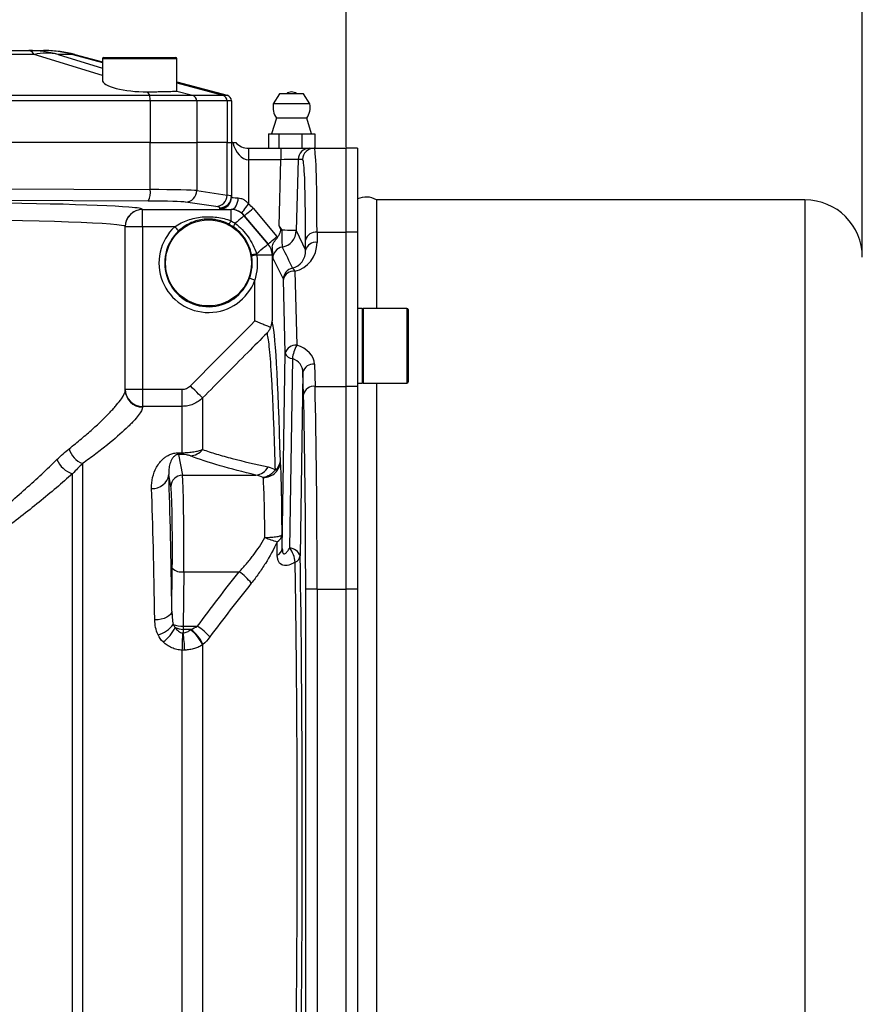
# Model space of a CAD drawing. Header units: millimetres. Extents: x 5 to 589, y 5 to 415.
# Tile 16 of 18: x 443 to 492, y 295 to 352. Entities that reach past the tile are written whole.
import ezdxf

# ---------------------------------------------------------------- set-up
doc = ezdxf.new("R2010")
doc.units = ezdxf.units.MM
doc.header["$PDSIZE"] = -1
doc.layers.add('QUOTE', color=1, linetype='Continuous')
doc.styles.add('SLDTEXTSTYLE0', font='TXT', dxfattribs={"width": 0.75})
doc.dimstyles.new('SLDDIMSTYLE0', dxfattribs={"dimtxt": 3.5, "dimasz": 3.5, "dimexe": 0, "dimexo": 0.0625, "dimgap": 0.875, "dimtad": 1, "dimdec": 1, "dimlfac": 3, "dimrnd": 1e-09, "dimzin": 12, "dimdsep": 46, "dimtxsty": 'SLDTEXTSTYLE0', "dimsah": 1, "dimcen": 0.09, "dimadec": 0, "dimazin": 3, "dimtfac": 1, "dimtdec": 3, "dimtofl": 0, "dimtmove": 0, "dimatfit": 3, "dimfxl": 1, "dimfrac": 2, "dimtolj": 1, "dimtzin": 12, "dimarcsym": 0})
doc.dimstyles.new('SLDDIMSTYLE2', dxfattribs={"dimtxt": 3.5, "dimasz": 3.5, "dimexe": 0, "dimexo": 0.0625, "dimgap": 0.875, "dimtad": 1, "dimdec": 1, "dimlfac": 3, "dimrnd": 1e-09, "dimzin": 12, "dimdsep": 46, "dimtxsty": 'SLDTEXTSTYLE0', "dimsah": 1, "dimcen": 0.09, "dimadec": 0, "dimazin": 3, "dimtfac": 1, "dimtdec": 3, "dimtmove": 0, "dimatfit": 0, "dimfxl": 1, "dimfrac": 2, "dimtolj": 1, "dimtzin": 12, "dimarcsym": 0})

# ---------------------------------------------------------------- blocks, each defined once
blk = doc.blocks.new('_D_5')
at = {"layer": 'Defpoints', "color": 0}
for p in [(492.433, 388.49), (358.433, 384.338), (358.433, 338.332)]:
    blk.add_point(p, dxfattribs=at)
at = {"layer": 'QUOTE', "color": 0, "lineweight": -2}
for p, q in [((492.433, 388.428), (492.433, 384.338)), ((358.433, 338.394), (358.433, 384.338)), ((488.933, 384.338), (361.933, 384.338))]:
    blk.add_line(p, q, dxfattribs=at)
at = {"layer": 'QUOTE', "color": 0}
for points in [[(361.933, 384.922), (361.933, 383.755), (358.433, 384.338)], [(488.933, 384.922), (488.933, 383.755), (492.433, 384.338)]]:
    blk.add_solid(points, dxfattribs=at)
at = {"layer": 'QUOTE', "color": 0, "insert": (424.917, 388.713), "char_height": 3.5, "attachment_point": 2, "style": 'SLDTEXTSTYLE0'}
blk.add_mtext('\\A1;402', dxfattribs=at)
blk = doc.blocks.new('_D_6')
at = {"layer": 'Defpoints', "color": 0}
for p in [(492.433, 388.49), (492.433, 366.338), (462.433, 344.665)]:
    blk.add_point(p, dxfattribs=at)
at = {"layer": 'QUOTE', "color": 0, "lineweight": -2}
for p, q in [((492.433, 388.428), (492.433, 366.338)), ((458.933, 366.338), (445.351, 366.338)), ((462.433, 344.727), (462.433, 366.338)), ((492.433, 366.338), (462.433, 366.338)), ((495.933, 366.338), (499.433, 366.338))]:
    blk.add_line(p, q, dxfattribs=at)
at = {"layer": 'QUOTE', "color": 0}
for points in [[(458.933, 366.922), (458.933, 365.755), (462.433, 366.338)], [(495.933, 366.922), (495.933, 365.755), (492.433, 366.338)]]:
    blk.add_solid(points, dxfattribs=at)
at = {"layer": 'QUOTE', "color": 0, "insert": (448.194, 370.713), "char_height": 3.5, "attachment_point": 2, "style": 'SLDTEXTSTYLE0'}
blk.add_mtext('\\A1;90', dxfattribs=at)

msp = doc.modelspace()

# ---------------------------------------------------------------- linework, layer by layer
at = {"color": 7}
for p, q in [((438.988, 350.338), (444, 350.338)), ((444, 350.338), (444.848, 350.338)), ((444.848, 350.338), (444.937, 350.338)), ((444.3, 350.111), (439.288, 350.111)), ((448.266, 348.88), (444.3, 350.111)), ((446.547, 350.111), (445.699, 350.111)), ((445.699, 350.111), (448.266, 349.314)), ((446.662, 350.111), (446.547, 350.111)), ((446.547, 350.111), (448.266, 349.643)), ((446.662, 350.111), (448.266, 349.681)), ((448.266, 349.872), (448.266, 348.624)), ((448.266, 349.872), (452.6, 349.872)), ((448.333, 349.938), (452.533, 349.938)), ((452.6, 347.995), (452.6, 349.872)), ((452.6, 348.52), (455.519, 347.738)), ((452.6, 348.464), (455.27, 347.738)), ((450.874, 347.943), (451.007, 347.738)), ((452.59, 347.988), (453.51, 347.738)), ((458.566, 347.832), (458.202, 347.242)), ((459.22, 347.832), (458.566, 347.832)), ((459.966, 347.832), (459.22, 347.832)), ((460.331, 347.242), (459.966, 347.832)), ((440.826, 347.738), (451.007, 347.738)), ((451.05, 347.416), (440.869, 347.416)), ((451.007, 347.738), (453.51, 347.738)), ((451.05, 347.416), (451.05, 345.005)), ((453.754, 347.416), (451.05, 347.416)), ((453.51, 347.738), (455.27, 347.738)), ((453.754, 347.416), (453.754, 345.005)), ((455.513, 347.416), (453.754, 347.416)), ((455.27, 347.738), (455.519, 347.738)), ((455.513, 347.416), (455.513, 345.005)), ((455.766, 347.416), (455.513, 347.416)), ((455.766, 347.416), (455.766, 345.005)), ((459.195, 347.242), (458.202, 347.242)), ((460.331, 347.242), (459.195, 347.242)), ((458.386, 346.415), (458.103, 345.498)), ((459.207, 346.415), (458.386, 346.415)), ((460.146, 346.415), (459.207, 346.415)), ((460.43, 345.498), (460.146, 346.415)), ((451.05, 345.005), (440.869, 345.005)), ((451.05, 342.261), (451.05, 345.005)), ((451.05, 345.005), (453.754, 345.005)), ((453.754, 345.005), (453.754, 342.204)), ((455.513, 345.005), (453.754, 345.005)), ((455.513, 341.943), (455.513, 345.005)), ((455.513, 345.005), (455.766, 345.005)), ((455.766, 345.005), (455.766, 341.87)), ((455.848, 345.005), (455.766, 345.005)), ((457.922, 345.498), (457.922, 344.665)), ((457.922, 345.498), (458.516, 345.498)), ((458.516, 345.498), (458.516, 344.665)), ((458.516, 345.498), (459.86, 345.498)), ((459.86, 345.498), (459.86, 344.665)), ((459.86, 345.498), (460.61, 345.498)), ((460.61, 345.498), (460.61, 344.665)), ((456.766, 344.665), (456.766, 343.998)), ((456.766, 344.665), (458.646, 344.665)), ((458.646, 344.665), (458.646, 343.998)), ((458.646, 344.665), (460.313, 344.665)), ((460.313, 344.665), (460.569, 344.665)), ((460.569, 344.665), (462.433, 344.665)), ((462.433, 339.783), (462.433, 344.665)), ((463.1, 344.665), (462.433, 344.665)), ((463.1, 344.665), (463.1, 339.783)), ((456.766, 343.998), (456.766, 341.423)), ((458.646, 343.998), (456.766, 343.998)), ((458.545, 340.148), (458.646, 343.998)), ((459.647, 344.016), (459.538, 339.876)), ((459.902, 344.016), (459.647, 344.016)), ((440.869, 342.308), (451.05, 342.261)), ((453.754, 342.204), (455.513, 341.943)), ((450.934, 341.594), (440.753, 341.642)), ((454.857, 341.277), (453.097, 341.538)), ((455.766, 341.87), (455.766, 341.812)), ((489.1, 341.665), (464.193, 341.665)), ((464.193, 341.665), (464.193, 335.352)), ((489.1, 341.665), (489.1, 267.665)), ((450.6, 341.11), (450.6, 341.101)), ((450.6, 341.101), (455.75, 341.101)), ((450.6, 340.102), (450.6, 341.101)), ((455.1, 341.146), (455.1, 341.204)), ((455.75, 341.101), (455.754, 341.111)), ((455.75, 340.444), (455.75, 341.101)), ((457.026, 341.174), (458.408, 339.527)), ((456.516, 340.745), (456.515, 340.744)), ((456.515, 340.744), (457.896, 339.098)), ((457.897, 339.099), (456.516, 340.745)), ((449.6, 330.618), (449.6, 340.11)), ((450.6, 340.102), (449.6, 340.102)), ((450.6, 340.102), (450.6, 330.659)), ((452.47, 340.102), (450.6, 340.102)), ((459.538, 339.876), (460.076, 338.741)), ((460.076, 338.741), (460.076, 339.329)), ((460.742, 339.783), (460.742, 339.195)), ((460.742, 339.783), (462.433, 339.783)), ((462.433, 330.829), (462.433, 339.783)), ((463.1, 339.783), (462.433, 339.783)), ((463.1, 339.783), (463.1, 330.829)), ((457.896, 339.098), (457.897, 339.099)), ((458.13, 338.456), (457.238, 338.456)), ((458.13, 338.456), (458.13, 334.627)), ((458.131, 338.456), (458.13, 338.456)), ((457.13, 334.627), (457.13, 336.997)), ((458.897, 332.748), (458.785, 337.046)), ((459.451, 337.518), (459.564, 333.22)), ((463.366, 335.352), (463.1, 335.352)), ((463.366, 335.352), (463.366, 333.185)), ((465.966, 335.352), (463.433, 335.352)), ((463.433, 335.352), (463.433, 331.721)), ((465.966, 335.352), (465.966, 331.721)), ((466.033, 335.285), (466.033, 331.766)), ((463.366, 333.185), (463.366, 331.018)), ((458.726, 321.399), (458.897, 332.748)), ((459.311, 332.443), (459.144, 321.43)), ((460.593, 332.118), (460.626, 330.829)), ((459.926, 331.647), (459.765, 320.972)), ((459.96, 330.358), (459.926, 331.647)), ((463.433, 331.721), (463.433, 331.018)), ((465.966, 331.721), (465.966, 331.018)), ((466.033, 331.766), (466.033, 331.085)), ((460.626, 330.829), (462.433, 330.829)), ((462.433, 319.044), (462.433, 330.829)), ((463.1, 330.829), (462.433, 330.829)), ((463.1, 331.018), (463.366, 331.018)), ((463.1, 330.829), (463.1, 319.044)), ((463.433, 331.018), (465.966, 331.018)), ((464.193, 331.018), (464.193, 304.665)), ((449.6, 330.659), (450.6, 330.659)), ((450.6, 330.659), (450.6, 329.666)), ((450.6, 330.659), (452.909, 330.659)), ((452.909, 329.666), (452.909, 330.659)), ((454.088, 330.153), (454.088, 327.161)), ((450.6, 329.666), (450.6, 329.627)), ((452.909, 329.666), (450.6, 329.666)), ((452.909, 326.974), (452.909, 329.666)), ((452.697, 326.974), (452.909, 326.974)), ((452.697, 326.87), (452.697, 326.974)), ((452.697, 326.87), (452.921, 325.669)), ((452.909, 326.87), (452.697, 326.87)), ((452.909, 326.87), (452.909, 326.974)), ((447.117, 326.339), (447.117, 283.658)), ((446.539, 283.703), (446.539, 325.753)), ((452.254, 325.008), (452.126, 325.698)), ((452.921, 325.669), (457.194, 325.669)), ((452.311, 317.76), (452.332, 320.261)), ((452.999, 320.058), (452.972, 316.886)), ((452.999, 320.058), (456.217, 320.058)), ((460.083, 290.286), (460.083, 319.044)), ((460.749, 319.044), (460.083, 319.044)), ((460.749, 319.044), (460.749, 290.286)), ((460.749, 319.044), (462.433, 319.044)), ((462.433, 290.286), (462.433, 319.044)), ((463.1, 319.044), (462.433, 319.044)), ((463.1, 319.044), (463.1, 290.286)), ((452.972, 316.706), (452.969, 316.505)), ((452.972, 316.886), (453.799, 316.886)), ((452.972, 316.886), (452.972, 316.706)), ((453.403, 316.706), (452.972, 316.706)), ((453.381, 316.686), (453.403, 316.706)), ((454.11, 315.825), (454.088, 315.805)), ((454.088, 315.805), (454.088, 293.525)), ((452.909, 293.83), (452.909, 315.499)), ((464.193, 304.665), (464.193, 278.312))]:
    msp.add_line(p, q, dxfattribs=at)
at = {"color": 7, "flags": 128}
for points in [[(459.647, 344.016), (459.623, 344.015), (459.563, 344.014), (459.469, 344.013), (459.345, 344.01), (459.194, 344.008), (459.023, 344.005), (458.838, 344.002), (458.646, 343.998)], [(455.754, 341.111), (455.832, 341.126), (455.907, 341.166), (455.977, 341.228), (456.038, 341.311), (456.088, 341.412), (456.126, 341.526), (456.15, 341.649), (456.159, 341.778)], [(456.36, 340.895), (456.37, 340.907), (456.394, 340.939), (456.432, 340.989), (456.483, 341.055), (456.544, 341.134), (456.613, 341.224), (456.688, 341.322), (456.766, 341.423)], [(456.516, 340.745), (456.528, 340.755), (456.558, 340.781), (456.606, 340.821), (456.67, 340.875), (456.747, 340.939), (456.834, 341.012), (456.928, 341.091), (457.026, 341.174)], [(456.515, 340.744), (456.503, 340.734), (456.473, 340.709), (456.427, 340.67), (456.364, 340.617), (456.287, 340.552), (456.197, 340.477), (456.096, 340.393), (455.988, 340.302)], [(452.47, 340.102), (452.514, 340.055), (452.556, 340.01), (452.594, 339.968), (452.629, 339.931), (452.657, 339.901), (452.678, 339.878), (452.692, 339.864), (452.697, 339.858)], [(459.538, 339.876), (459.519, 339.877), (459.47, 339.878), (459.393, 339.88), (459.29, 339.883), (459.165, 339.886), (459.021, 339.89), (458.863, 339.894), (458.695, 339.898)], [(457.897, 339.099), (457.909, 339.109), (457.94, 339.135), (457.988, 339.175), (458.052, 339.228), (458.128, 339.293), (458.216, 339.366), (458.31, 339.445), (458.408, 339.527)], [(457.224, 338.534), (457.357, 338.646), (457.483, 338.751), (457.597, 338.848), (457.698, 338.932), (457.78, 339.001), (457.841, 339.052), (457.881, 339.085), (457.896, 339.098)], [(457.13, 336.997), (457.071, 337.02), (457.013, 337.041), (456.959, 337.061), (456.912, 337.078), (456.874, 337.093), (456.844, 337.104), (456.825, 337.111), (456.818, 337.113)], [(454.088, 330.153), (454.065, 330.176), (454.019, 330.222), (453.95, 330.29), (453.862, 330.378), (453.757, 330.482), (453.639, 330.599), (453.512, 330.725), (453.381, 330.856)], [(452.311, 317.76), (452.288, 317.664), (452.229, 317.571), (452.135, 317.486), (452.011, 317.41), (451.86, 317.348), (451.689, 317.301), (451.504, 317.271), (451.312, 317.26)]]:
    msp.add_lwpolyline(points, dxfattribs=at)
at = {"color": 7}
msp.add_circle((454.433, 337.998), 2.5, dxfattribs=at)
msp.add_circle((454.433, 337.998), 2.5, dxfattribs=at)
for centre, radius, start, end in [((443.935, 349.941), 0.403, 25.005, 80.659), ((444, 343.866), 6.472, 74.7746, 89.9966), ((444.999, 346.751), 3.432, 78.234, 101.766), ((444.847, 343.866), 6.472, 74.7746, 89.9966), ((444.937, 343.672), 6.667, 75, 90), ((448.333, 349.872), 0.0667, 90, 180), ((452.533, 349.872), 0.0667, 0, 90), ((459.266, 347.432), 0.5, 53.1301, 126.8699), ((450.222, 347.469), 0.83, 356.3038, 18.8752), ((453.421, 347.417), 0.332, 359.7126, 74.4418), ((455.181, 347.417), 0.332, 359.713, 74.442), ((455.433, 347.416), 0.333, 0, 75), ((459.267, 347.046), 1.083, 169.5607, 215.6154), ((459.266, 347.046), 1.083, 324.3846, 10.4393), ((456.766, 345.665), 1, 221.2999, 270), ((460.313, 343.998), 0.667, 90.0093, 178.5101), ((460.569, 343.998), 0.667, 90.0093, 178.5101), ((449.943, 342.11), 1.117, 332.5219, 7.7694), ((453.089, 342.203), 0.665, 270.7362, 0.1212), ((454.848, 341.942), 0.665, 270.7365, 0.1209), ((455.1, 341.87), 0.667, 269.99, 359.9904), ((455.1, 341.813), 0.667, 269.9903, 359.9903), ((463.598, 340.663), 1.165, 59.2941, 115.3251), ((489.1, 338.332), 3.333, 360, 90), ((450.6, 340.11), 1, 89.9904, 179.99), ((450.6, 340.101), 1, 89.9903, 179.9901), ((455.749, 340.101), 1, 40.0194, 89.9808), ((455.401, 340.581), 0.374, 301.5845, 338.556), ((454.433, 337.998), 2.877, 133.0247, 339.6457), ((454.433, 337.998), 2.544, 133.0247, 339.6457), ((456.502, 339.897), 0.654, 141.8029, 162.4976), ((469.214, 339.671), 10.522, 178.7648, 184.0939), ((458.538, 339.904), 1.001, 280.4101, 358.3861), ((460.663, 339.184), 0.605, 82.4749, 166.0658), ((457.13, 338.456), 1, 0.0148, 39.9849), ((463.414, 338.85), 5.274, 179.268, 186.3628), ((458.84, 338.264), 0.667, 100.4146, 179.8841), ((460.663, 338.595), 0.605, 82.4751, 166.0658), ((456.906, 339.803), 1.308, 270.9624, 284.0546), ((457.88, 334.067), 4.436, 98.3212, 102.1701), ((459.452, 337.045), 0.667, 101.5289, 179.8853), ((459.172, 337.452), 0.287, 13.2809, 59.2683), ((459.379, 336.913), 0.609, 83.1854, 167.362), ((463.433, 335.285), 0.0667, 90, 180), ((465.966, 335.285), 0.0667, 360, 90), ((459.492, 332.615), 0.609, 83.1856, 167.362), ((461.411, 332.189), 2.115, 150.8359, 173.1089), ((459.326, 332.896), 0.453, 198.9826, 268.1026), ((460.52, 331.514), 0.609, 83.1854, 167.3616), ((460.554, 330.224), 0.609, 83.1856, 167.362), ((463.433, 331.085), 0.0667, 180, 270), ((465.966, 331.085), 0.0667, 270, 0), ((450.596, 330.662), 0.997, 180.1903, 270.1888), ((450.596, 330.622), 0.996, 180.2355, 270.2332), ((447.598, 327.562), 1.314, 195.9702, 248.5353), ((453.321, 327.765), 0.976, 273.5045, 321.7657), ((446.968, 327.138), 1.45, 202.6341, 252.7814), ((457.088, 326.59), 0.927, 276.5385, 331.2304), ((457.954, 326.533), 0.661, 303.7126, 356.0581), ((451.199, 325.826), 0.935, 265.515, 352.0888), ((452.92, 325.002), 0.666, 89.9751, 179.4842), ((458.192, 322.275), 0.524, 295.6718, 352.5275), ((459.534, 326.107), 4.446, 245.7949, 255.4647), ((458.229, 321.472), 0.502, 293.9754, 351.6121), ((459.122, 320.751), 0.68, 18.9824, 88.1028), ((457.92, 320.466), 1.559, 5.2682, 38.2376), ((459.294, 321.052), 0.477, 291.906, 350.3955), ((452.859, 320.793), 0.748, 225.3139, 280.8098), ((454.434, 317.467), 3.145, 37.6417, 55.4575), ((451.052, 317.999), 1.668, 285.7574, 323.0922), ((452.921, 318.221), 1.336, 246.346, 272.1893), ((450.354, 317.891), 2.4, 307.0287, 333.5811), ((452.966, 317.683), 0.977, 241.715, 270.3785), ((401.142, 317.834), 51.82, 357.4177, 358.5277), ((437.499, 314.628), 15.583, 3.2157, 6.9163), ((452.209, 315.021), 2.036, 22.6583, 54.8674), ((452.231, 315.042), 2.036, 22.6459, 54.8613), ((452.11, 314.243), 3.137, 40.1823, 57.4126)]:
    msp.add_arc(centre, radius, start, end, dxfattribs=at)
for centre, major_axis, ratio, start_param, end_param in [((450.433, 348.523), (2.166, -0.108), 0.263266, 3.154756, 4.930521), ((450.433, 348.567), (2.167, -0.573), 0.043494, 6.197989, 6.294685), ((456.766, 345.665), (0, 1.667), 0.6, 1.977953, 3.141593), ((460.149, 327.998), (0.419, 16.667), 0.025131, 5.49842, 6.283818), ((459.483, 328.016), (0.419, 16), 0.026177, 6.158828, 6.283871), ((459.483, 328.016), (0.419, 16), 0.026177, 5.498473, 6.158828), ((450.471, 342.192), (3.333, 0), 0.020949, 0.174533, 1.396263), ((450.471, 341.526), (2.667, 0), 0.026186, 0.174533, 1.396263), ((439.1, 341.87), (16.667, 0), 0.025138, 0, 0.174533), ((456.766, 341.812), (1, 0), 0.043643, 3.141593, 4.059759), ((434.6, 341.11), (16, 0), 0.026186, 0.314886, 1.372682), ((434.6, 341.11), (16, 0), 0.026186, 0, 0.314886), ((439.1, 341.204), (16, 0), 0.026186, 0, 0.174533), ((456.766, 341.146), (1.667, 0), 0.026186, 3.141593, 4.059759), ((455.75, 340.102), (0.705, 1.511), 0.999583, 5.847013, 6.063539), ((434.6, 340.11), (15, 0), 0.027932, 0, 1.351274), ((455.75, 340.102), (0.423, 0.907), 0.999027, 5.847013, 6.063539), ((457.13, 338.456), (1.567, 0.57), 0.999612, 0.315681, 0.348941), ((457.13, 338.456), (0.941, 0.342), 0.999095, 5.934244, 6.632126), ((453.036, 351.521), (-31.341, 64.074), 0.006169, 1.765723, 1.785212), ((459.074, 338.772), (-0.262, 1.07), 0.904024, 3.123716, 4.466521), ((459.074, 339.243), (-0.409, 1.719), 0.940753, 3.121877, 4.464682), ((452.37, 351.521), (-32.003, 64.087), 0.010411, 1.773929, 1.793418), ((458.072, 304.665), (0, 30.043), 0.026195, 5.525432, 6.209483), ((458.926, 332.091), (1.667, 0.009), 0.731969, 0.015115, 1.17417), ((458.926, 331.619), (0.999, 0.059), 0.88583, 6.247501, 7.406556), ((460.33, 319.044), (0, 16.667), 0.025138, 4.712389, 5.497787), ((459.664, 319.044), (0, 16), 0.026186, 4.712389, 5.497787), ((458.573, 321.377), (0, 5.333), 0.026186, 4.868564, 5.993109), ((451.718, 304.665), (0, 26.167), 0.026186, 5.236517, 5.646043), ((452.907, 321.377), (0, 4.333), 0.022157, 4.403033, 6.143559), ((457.573, 321.377), (0, 4.333), 0.032229, 4.868564, 5.993109), ((452.241, 321.377), (0, 3.667), 0.026186, 4.403033, 6.143559), ((450.719, 304.665), (0, 25.167), 0.027226, 5.236517, 5.646043), ((458.072, 304.665), (0, 30.043), 0.026195, 5.30314, 5.335901), ((459.073, 304.665), (0, 31.044), 0.026195, 4.283852, 5.26545)]:
    msp.add_ellipse(centre, major_axis=major_axis, ratio=ratio, start_param=start_param, end_param=end_param, dxfattribs=at)
for points, knots in [([(450.874, 347.943), (450.987, 347.944), (451.097, 347.945), (451.311, 347.947), (451.416, 347.949), (451.614, 347.952), (451.708, 347.953), (451.886, 347.957), (451.97, 347.959), (452.123, 347.963), (452.192, 347.965), (452.316, 347.969), (452.371, 347.972), (452.463, 347.976), (452.5, 347.979), (452.558, 347.983), (452.578, 347.986), (452.59, 347.988)], [0, 0, 0, 0, 0.125, 0.125, 0.25, 0.25, 0.375, 0.375, 0.5, 0.5, 0.625, 0.625, 0.75, 0.75, 0.875, 0.875, 1, 1, 1, 1]), ([(455.848, 345.005), (455.896, 345.005), (455.935, 345.005), (455.979, 345.005), (455.992, 345.005), (456.009, 345.005), (456.015, 345.005), (456.015, 345.005)], [0, 0, 0, 0, 0.5, 0.5, 0.75, 0.75, 1, 1, 1, 1]), ([(456.159, 341.778), (456.211, 341.776), (456.266, 341.768), (456.348, 341.743), (456.376, 341.733), (456.431, 341.708), (456.459, 341.694), (456.539, 341.646), (456.589, 341.608), (456.683, 341.522), (456.727, 341.474), (456.766, 341.423)], [0, 0, 0, 0, 0.25, 0.25, 0.375, 0.375, 0.5, 0.5, 0.75, 0.75, 1, 1, 1, 1]), ([(456.36, 340.895), (456.309, 340.934), (456.254, 340.968), (456.145, 341.024), (456.088, 341.047), (455.981, 341.081), (455.931, 341.092), (455.837, 341.106), (455.794, 341.11), (455.754, 341.111)], [0, 0, 0, 0, 0.25, 0.25, 0.5, 0.5, 0.75, 0.75, 1, 1, 1, 1]), ([(452.47, 340.102), (452.589, 340.185), (452.712, 340.257), (452.966, 340.385), (453.096, 340.44), (453.501, 340.581), (453.78, 340.641), (454.209, 340.683), (454.352, 340.689), (454.639, 340.684), (454.783, 340.673), (455.209, 340.617), (455.483, 340.548), (455.75, 340.444)], [0, 0, 0, 0, 0.125, 0.125, 0.25, 0.25, 0.5, 0.5, 0.625, 0.625, 0.75, 0.75, 1, 1, 1, 1]), ([(455.597, 340.262), (455.366, 340.383), (455.125, 340.465), (454.803, 340.522), (454.738, 340.531), (454.607, 340.543), (454.541, 340.547), (454.345, 340.551), (454.215, 340.543), (453.954, 340.506), (453.827, 340.477), (453.58, 340.402), (453.459, 340.355), (453.225, 340.243), (453.113, 340.178), (452.898, 340.032), (452.794, 339.949), (452.697, 339.858)], [0, 0, 0, 0, 0.25, 0.25, 0.3125, 0.3125, 0.375, 0.375, 0.5, 0.5, 0.625, 0.625, 0.75, 0.75, 0.875, 0.875, 1, 1, 1, 1]), ([(456.928, 338.495), (456.896, 338.657), (456.849, 338.815), (456.726, 339.117), (456.65, 339.261), (456.516, 339.466), (456.467, 339.533), (456.364, 339.661), (456.309, 339.722), (456.138, 339.896), (456.014, 340.001), (455.878, 340.094)], [0, 0, 0, 0, 0.25, 0.25, 0.5, 0.5, 0.625, 0.625, 0.75, 0.75, 1, 1, 1, 1]), ([(455.988, 340.302), (456.132, 340.188), (456.266, 340.065), (456.516, 339.801), (456.632, 339.658), (456.842, 339.36), (456.935, 339.204), (457.099, 338.879), (457.169, 338.709), (457.224, 338.534)], [0, 0, 0, 0, 0.25, 0.25, 0.5, 0.5, 0.75, 0.75, 1, 1, 1, 1]), ([(458.443, 339.484), (458.474, 339.536), (458.506, 339.588), (458.552, 339.667), (458.567, 339.693), (458.594, 339.748), (458.607, 339.775), (458.627, 339.832), (458.634, 339.862), (458.636, 339.924), (458.631, 339.954), (458.614, 340.012), (458.602, 340.04), (458.575, 340.095), (458.561, 340.122), (458.545, 340.148)], [0, 0, 0, 0, 0.25, 0.25, 0.375, 0.375, 0.5, 0.5, 0.625, 0.625, 0.75, 0.75, 0.875, 0.875, 1, 1, 1, 1]), ([(458.14, 338.917), (458.141, 338.969), (458.15, 339.016), (458.183, 339.108), (458.207, 339.154), (458.266, 339.244), (458.301, 339.29), (458.374, 339.383), (458.411, 339.431), (458.443, 339.484)], [0, 0, 0, 0, 0.25, 0.25, 0.5, 0.5, 0.75, 0.75, 1, 1, 1, 1]), ([(458.14, 338.917), (458.139, 338.837), (458.138, 338.759), (458.134, 338.606), (458.133, 338.531), (458.131, 338.456)], [0, 0, 0, 0, 0.5, 0.5, 1, 1, 1, 1]), ([(456.818, 337.113), (456.895, 337.32), (456.943, 337.531), (456.976, 337.856), (456.979, 337.966), (456.973, 338.185), (456.962, 338.294), (456.945, 338.403)], [0, 0, 0, 0, 0.5, 0.5, 0.75, 0.75, 1, 1, 1, 1]), ([(457.238, 338.456), (457.253, 338.334), (457.262, 338.211), (457.267, 337.965), (457.264, 337.842), (457.237, 337.476), (457.197, 337.235), (457.13, 336.997)], [0, 0, 0, 0, 0.25, 0.25, 0.5, 0.5, 1, 1, 1, 1]), ([(458.036, 334.253), (457.995, 334.27), (457.941, 334.292), (457.812, 334.345), (457.74, 334.375), (457.579, 334.442), (457.494, 334.477), (457.36, 334.532), (457.315, 334.551), (457.223, 334.589), (457.176, 334.608), (457.13, 334.627)], [0, 0, 0, 0, 0.25, 0.25, 0.5, 0.5, 0.75, 0.75, 0.875, 0.875, 1, 1, 1, 1]), ([(458.036, 334.253), (458.012, 334.191), (457.983, 334.132), (457.917, 334.023), (457.879, 333.971), (457.838, 333.923)], [0, 0, 0, 0, 0.5, 0.5, 1, 1, 1, 1]), ([(458.036, 334.253), (458.066, 334.314), (458.089, 334.376), (458.112, 334.469), (458.118, 334.5), (458.127, 334.563), (458.129, 334.595), (458.13, 334.627)], [0, 0, 0, 0, 0.5, 0.5, 0.75, 0.75, 1, 1, 1, 1]), ([(457.838, 333.923), (457.464, 333.548), (457.091, 333.173), (456.718, 332.798), (455.841, 331.917), (454.964, 331.035), (454.088, 330.153)], [0.00123927, 0.00123927, 0.00123927, 0.00123927, 0.006, 0.006, 0.006, 0.01719131, 0.01719131, 0.01719131, 0.01719131]), ([(458.321, 325.983), (458.304, 326.563), (458.287, 327.116), (458.252, 328.16), (458.234, 328.652), (458.196, 329.576), (458.177, 330.008), (458.147, 330.611), (458.137, 330.804), (458.117, 331.176), (458.107, 331.354), (458.055, 332.199), (458.013, 332.734), (457.927, 333.535), (457.883, 333.8), (457.838, 333.923)], [0, 0, 0, 0, 0.125, 0.125, 0.25, 0.25, 0.375, 0.375, 0.4375, 0.4375, 0.5, 0.5, 0.75, 0.75, 1, 1, 1, 1]), ([(452.909, 330.659), (452.953, 330.659), (452.997, 330.663), (453.082, 330.68), (453.124, 330.693), (453.205, 330.727), (453.243, 330.748), (453.316, 330.796), (453.35, 330.824), (453.381, 330.856)], [0, 0, 0, 0, 0.25, 0.25, 0.5, 0.5, 0.75, 0.75, 1, 1, 1, 1]), ([(446.335, 327.2), (446.586, 327.398), (446.825, 327.594), (447.277, 327.974), (447.49, 328.159), (448.086, 328.695), (448.43, 329.027), (448.787, 329.402), (448.855, 329.475), (448.981, 329.616), (449.041, 329.684), (449.205, 329.88), (449.297, 329.999), (449.521, 330.324), (449.6, 330.496), (449.6, 330.618)], [0, 0, 0, 0, 0.125, 0.125, 0.25, 0.25, 0.5, 0.5, 0.5625, 0.5625, 0.625, 0.625, 0.75, 0.75, 1, 1, 1, 1]), ([(454.088, 330.153), (454.01, 330.075), (453.924, 330.005), (453.743, 329.885), (453.648, 329.834), (453.497, 329.771), (453.445, 329.753), (453.34, 329.721), (453.287, 329.708), (453.128, 329.676), (453.019, 329.666), (452.909, 329.666)], [0, 0, 0, 0, 0.25, 0.25, 0.5, 0.5, 0.625, 0.625, 0.75, 0.75, 1, 1, 1, 1]), ([(450.6, 329.627), (450.6, 329.509), (450.516, 329.344), (450.277, 329.031), (450.179, 328.916), (450.003, 328.728), (449.94, 328.662), (449.804, 328.526), (449.732, 328.456), (449.351, 328.095), (448.984, 327.775), (448.347, 327.26), (448.121, 327.082), (447.639, 326.717), (447.384, 326.529), (447.117, 326.339)], [0, 0, 0, 0, 0.25, 0.25, 0.375, 0.375, 0.4375, 0.4375, 0.5, 0.5, 0.75, 0.75, 0.875, 0.875, 1, 1, 1, 1]), ([(451.126, 324.894), (451.118, 325.118), (451.14, 325.333), (451.237, 325.744), (451.31, 325.941), (451.468, 326.223), (451.529, 326.315), (451.67, 326.491), (451.751, 326.576), (451.894, 326.694), (451.946, 326.731), (452.059, 326.803), (452.122, 326.837), (452.261, 326.898), (452.338, 326.924), (452.465, 326.953), (452.509, 326.96), (452.602, 326.971), (452.649, 326.974), (452.697, 326.974)], [0, 0, 0, 0, 0.25, 0.25, 0.5, 0.5, 0.625, 0.625, 0.75, 0.75, 0.8125, 0.8125, 0.875, 0.875, 0.9375, 0.9375, 0.96875, 0.96875, 1, 1, 1, 1]), ([(452.697, 326.87), (452.676, 326.87), (452.656, 326.868), (452.621, 326.862), (452.606, 326.858), (452.565, 326.845), (452.544, 326.835), (452.489, 326.805), (452.461, 326.783), (452.389, 326.717), (452.354, 326.671), (452.294, 326.577), (452.269, 326.53), (452.227, 326.433), (452.209, 326.383), (452.163, 326.233), (452.143, 326.131), (452.12, 325.919), (452.118, 325.81), (452.126, 325.698)], [0, 0, 0, 0, 0.015625, 0.015625, 0.03125, 0.03125, 0.0625, 0.0625, 0.125, 0.125, 0.25, 0.25, 0.375, 0.375, 0.5, 0.5, 0.75, 0.75, 1, 1, 1, 1]), ([(452.909, 326.974), (453.029, 326.974), (453.149, 326.979), (453.376, 326.998), (453.484, 327.012), (453.685, 327.046), (453.777, 327.066), (453.944, 327.111), (454.02, 327.135), (454.088, 327.161)], [0, 0, 0, 0, 0.25, 0.25, 0.5, 0.5, 0.75, 0.75, 1, 1, 1, 1]), ([(453.381, 326.791), (453.359, 326.8), (453.335, 326.808), (453.281, 326.824), (453.25, 326.832), (453.178, 326.847), (453.137, 326.854), (453.062, 326.863), (453.034, 326.865), (452.975, 326.869), (452.942, 326.87), (452.909, 326.87)], [0, 0, 0, 0, 0.25, 0.25, 0.5, 0.5, 0.75, 0.75, 0.875, 0.875, 1, 1, 1, 1]), ([(457.194, 325.669), (456.449, 325.848), (455.747, 326.031), (454.462, 326.404), (453.879, 326.595), (453.381, 326.791)], [0, 0, 0, 0, 0.5, 0.5, 1, 1, 1, 1]), ([(454.088, 327.161), (454.338, 327.071), (454.61, 326.983), (455.189, 326.809), (455.495, 326.724), (456.46, 326.47), (457.16, 326.305), (457.901, 326.143)], [0, 0, 0, 0, 0.25, 0.25, 0.5, 0.5, 1, 1, 1, 1]), ([(441.753, 323.133), (442.477, 323.715), (443.158, 324.299), (444.449, 325.453), (445.058, 326.024), (445.63, 326.58)], [0, 0, 0, 0, 0.5, 0.5, 1, 1, 1, 1]), ([(457.613, 325.53), (457.744, 325.531), (457.874, 325.556), (458.115, 325.653), (458.225, 325.724), (458.41, 325.901), (458.484, 326.007), (458.585, 326.238), (458.612, 326.363), (458.613, 326.488)], [0, 0, 0, 0, 0.25, 0.25, 0.5, 0.5, 0.75, 0.75, 1, 1, 1, 1]), ([(446.539, 325.753), (445.927, 325.213), (445.276, 324.659), (443.899, 323.542), (443.173, 322.977), (442.403, 322.416)], [0, 0, 0, 0, 0.5, 0.5, 1, 1, 1, 1]), ([(458.321, 325.983), (458.236, 325.861), (458.128, 325.755), (457.884, 325.598), (457.749, 325.548), (457.613, 325.53)], [0, 0, 0, 0, 0.5, 0.5, 1, 1, 1, 1]), ([(457.711, 322.051), (457.84, 322.052), (457.969, 322.056), (458.207, 322.072), (458.317, 322.084), (458.502, 322.113), (458.576, 322.13), (458.679, 322.167), (458.708, 322.187), (458.711, 322.207)], [0, 0, 0, 0, 0.25, 0.25, 0.5, 0.5, 0.75, 0.75, 1, 1, 1, 1]), ([(456.217, 320.058), (456.361, 320.206), (456.5, 320.358), (456.773, 320.674), (456.904, 320.836), (457.281, 321.335), (457.511, 321.683), (457.711, 322.051)], [0, 0, 0, 0, 0.25, 0.25, 0.5, 0.5, 1, 1, 1, 1]), ([(458.419, 321.803), (458.222, 321.366), (457.995, 320.947), (457.619, 320.343), (457.487, 320.145), (457.212, 319.758), (457.07, 319.57), (456.924, 319.388)], [0, 0, 0, 0, 0.5, 0.5, 0.75, 0.75, 1, 1, 1, 1]), ([(459.472, 320.609), (459.349, 320.536), (459.226, 320.479), (459.043, 320.429), (458.984, 320.419), (458.87, 320.414), (458.814, 320.42), (458.712, 320.449), (458.665, 320.473), (458.582, 320.541), (458.547, 320.583), (458.491, 320.685), (458.47, 320.744), (458.442, 320.872), (458.435, 320.94), (458.433, 321.013)], [0, 0, 0, 0, 0.25, 0.25, 0.375, 0.375, 0.5, 0.5, 0.625, 0.625, 0.75, 0.75, 0.875, 0.875, 1, 1, 1, 1]), ([(458.726, 321.399), (458.726, 321.352), (458.728, 321.307), (458.739, 321.221), (458.749, 321.179), (458.772, 321.131), (458.781, 321.118), (458.802, 321.099), (458.814, 321.093), (458.849, 321.087), (458.874, 321.096), (458.921, 321.126), (458.943, 321.146), (458.986, 321.192), (459.008, 321.219), (459.069, 321.302), (459.107, 321.365), (459.144, 321.43)], [0, 0, 0, 0, 0.125, 0.125, 0.25, 0.25, 0.3125, 0.3125, 0.375, 0.375, 0.5, 0.5, 0.625, 0.625, 0.75, 0.75, 1, 1, 1, 1]), ([(459.52, 292.052), (459.527, 292.621), (459.533, 293.197), (459.545, 294.364), (459.551, 294.953), (459.566, 296.732), (459.574, 297.935), (459.583, 299.766), (459.586, 300.38), (459.589, 301.309), (459.589, 301.62), (459.591, 302.242), (459.592, 302.553), (459.594, 304.105), (459.594, 305.341), (459.59, 307.803), (459.586, 309.028), (459.578, 310.553), (459.576, 310.858), (459.573, 311.466), (459.571, 311.771), (459.565, 312.68), (459.56, 313.278), (459.545, 315.051), (459.533, 316.204), (459.506, 318.451), (459.49, 319.545), (459.472, 320.609)], [0, 0, 0, 0, 0.0625, 0.0625, 0.125, 0.125, 0.25, 0.25, 0.3125, 0.3125, 0.34375, 0.34375, 0.375, 0.375, 0.5, 0.5, 0.625, 0.625, 0.65625, 0.65625, 0.6875, 0.6875, 0.75, 0.75, 0.875, 0.875, 1, 1, 1, 1]), ([(452.311, 317.76), (452.312, 317.632), (452.318, 317.505), (452.342, 317.25), (452.36, 317.123), (452.385, 316.997)], [0, 0, 0, 0, 0.5, 0.5, 1, 1, 1, 1]), ([(451.505, 316.393), (451.442, 316.533), (451.395, 316.678), (451.332, 316.967), (451.314, 317.113), (451.312, 317.26)], [0, 0, 0, 0, 0.5, 0.5, 1, 1, 1, 1]), ([(452.503, 316.823), (452.552, 316.741), (452.611, 316.666), (452.722, 316.578), (452.763, 316.552), (452.85, 316.516), (452.897, 316.505), (452.945, 316.503)], [0, 0, 0, 0, 0.5, 0.5, 0.75, 0.75, 1, 1, 1, 1]), ([(452.969, 316.505), (453.009, 316.508), (453.048, 316.515), (453.123, 316.534), (453.16, 316.547), (453.266, 316.594), (453.328, 316.636), (453.381, 316.686)], [0, 0, 0, 0, 0.25, 0.25, 0.5, 0.5, 1, 1, 1, 1]), ([(452.909, 315.499), (452.803, 315.503), (452.7, 315.517), (452.497, 315.563), (452.396, 315.596), (452.207, 315.678), (452.118, 315.727), (451.949, 315.841), (451.871, 315.905), (451.799, 315.975)], [0, 0, 0, 0, 0.25, 0.25, 0.5, 0.5, 0.75, 0.75, 1, 1, 1, 1]), ([(454.088, 315.805), (454.019, 315.762), (453.945, 315.723), (453.787, 315.653), (453.704, 315.623), (453.528, 315.571), (453.437, 315.55), (453.25, 315.519), (453.155, 315.508), (453.057, 315.502)], [0, 0, 0, 0, 0.25, 0.25, 0.5, 0.5, 0.75, 0.75, 1, 1, 1, 1])]:
    msp.add_open_spline(points, degree=3, knots=knots, dxfattribs=at)
for points in [[(455.75, 340.444), (455.831, 340.402), (455.911, 340.354), (455.988, 340.302)], [(455.878, 340.094), (455.787, 340.156), (455.694, 340.212), (455.597, 340.262)], [(458.545, 340.148), (458.594, 340.064), (458.644, 339.981), (458.695, 339.898)], [(456.945, 338.403), (456.94, 338.434), (456.934, 338.464), (456.928, 338.495)], [(457.224, 338.534), (457.229, 338.508), (457.234, 338.482), (457.238, 338.456)], [(453.381, 330.856), (454.63, 332.113), (455.88, 333.37), (457.13, 334.627)], [(445.63, 326.58), (445.866, 326.81), (446.102, 327.016), (446.335, 327.2)], [(447.117, 326.339), (446.927, 326.163), (446.733, 325.968), (446.539, 325.753)], [(457.901, 326.143), (458.052, 326.11), (458.192, 326.058), (458.321, 325.983)], [(457.613, 325.53), (457.485, 325.593), (457.345, 325.639), (457.194, 325.669)], [(458.433, 321.013), (458.428, 321.279), (458.424, 321.543), (458.419, 321.803)], [(453.799, 316.886), (454.584, 317.958), (455.392, 319.014), (456.217, 320.058)], [(456.924, 319.388), (456.1, 318.36), (455.292, 317.321), (454.507, 316.267)], [(452.385, 316.997), (452.413, 316.933), (452.452, 316.875), (452.503, 316.823)], [(451.799, 315.975), (451.672, 316.099), (451.573, 316.238), (451.505, 316.393)], [(452.945, 316.503), (452.953, 316.502), (452.961, 316.503), (452.969, 316.505)], [(453.403, 316.706), (453.538, 316.757), (453.67, 316.815), (453.799, 316.886)], [(454.507, 316.267), (454.383, 316.101), (454.25, 315.956), (454.11, 315.825)], [(453.057, 315.502), (453.008, 315.5), (452.959, 315.499), (452.909, 315.499)]]:
    msp.add_open_spline(points, degree=3, dxfattribs=at)
at = {"layer": 'QUOTE'}
msp.add_line((492.433, 338.332), (492.433, 388.49), dxfattribs=at)

# ---------------------------------------------------------------- dimensions: what is measured, and where the dimension line sits
for base, p1, p2, dimstyle, picture, middle in [((358.433, 384.338), (492.433, 388.49), (358.433, 338.332), 'SLDDIMSTYLE0', '_D_5', (424.917, 384.338)), ((492.433, 366.338), (462.433, 344.665), (492.433, 388.49), 'SLDDIMSTYLE2', '_D_6', (448.194, 366.338))]:
    dim = msp.add_linear_dim(base=base, p1=p1, p2=p2, dimstyle=dimstyle, dxfattribs=at)
    dim.commit()
    dim.dimension.update_dxf_attribs({"geometry": picture, "text_midpoint": middle, "dimtype": 160})

doc.saveas('drawing.dxf')
